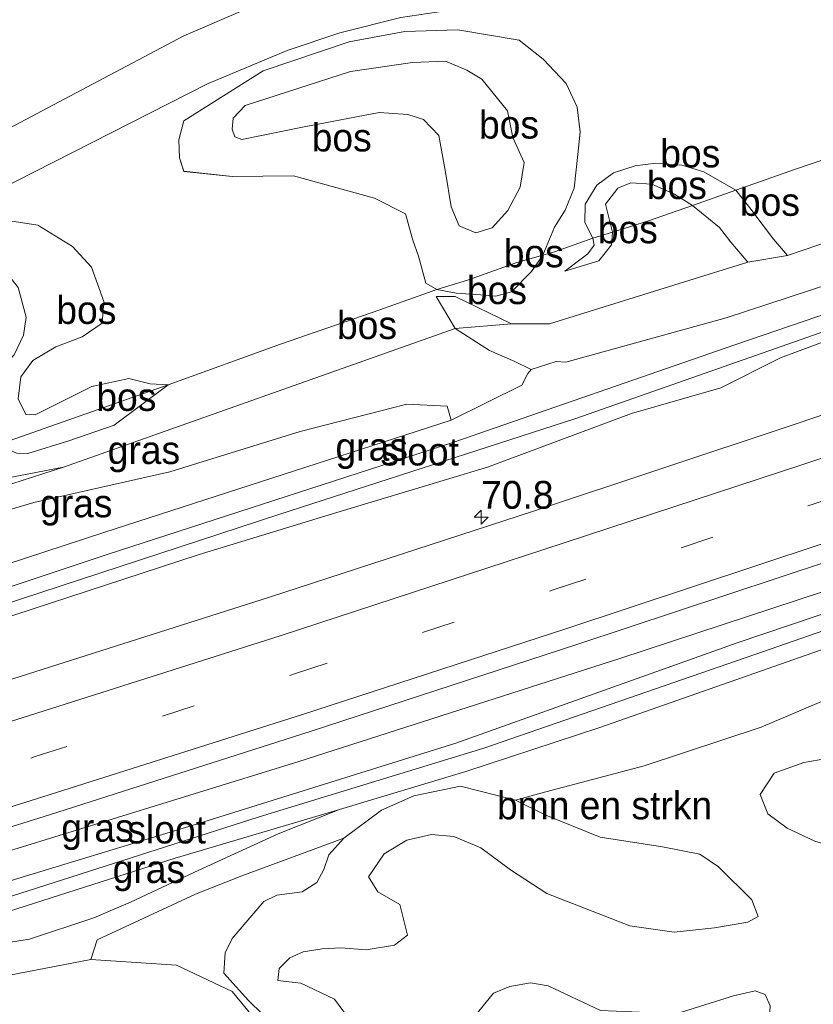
# Model space of a CAD drawing. Header units: millimetres. Extents: x 180000 to 190000, y 466229 to 468626.
# Tile 79 of 202: x 182933 to 183004, y 468253 to 468342. Entities that reach past the tile are written whole.
import ezdxf
from ezdxf.enums import TextEntityAlignment as Align

# ---------------------------------------------------------------- set-up
doc = ezdxf.new("R2010")
doc.units = ezdxf.units.MM
doc.linetypes.add('39strp', pattern=[12, 3, -9])
for name, color, linetype, lineweight in [('af-bs-rasterhekwerk', 8, 'hekwerk', 18), ('as-bs-kilometr', 13, 'Continuous', 18), ('bp-b5-bomenstruiken', 93, 'Continuous', 18), ('bp-b5-bos', 93, 'Continuous', 18), ('bp-b5-grasland', 93, 'Continuous', 18), ('gw-bs-insteekwatergang', 93, 'Continuous', 18), ('gw-bs-kruinlijn', 93, 'Continuous', 18), ('gw-bs-teenlijn', 93, 'Continuous', 18), ('mk-bs-39streep 0.15', 8, '39strp', 18), ('mk-bs-streep 0.15', 8, 'Continuous', 18), ('og-b5-water', 153, 'Continuous', 18), ('vh-b5-verh_soort', 8, 'Continuous', 18)]:
    doc.layers.add(name, color=color, linetype=linetype, lineweight=lineweight)
doc.styles.add('rtw_iso', font='iso-rtw.shx')
doc.linetypes.add('hekwerk', pattern='A,7,-1.5,[1,RTW.shx,S=0.75,R=0,X=0,Y=0],-1.5', length=10)

# ---------------------------------------------------------------- blocks, each defined once
blk = doc.blocks.new('dtbattr-r')
at = {"style": 'rtw_iso'}
blk.add_attdef('TAG', text='', height=2.5, dxfattribs=at).set_placement((0, 0), align=Align.MIDDLE_CENTER)
blk = doc.blocks.new('d33az_ACAD_1_FMEBLOCK14')
at = {"layer": 'bp-b5-bos'}
for points in [[(14.712, 9.03, 39.152), (16.758, 6.846, 39.28), (17.747, 4.725, 39.293), (18.026, 2.495, 39.285), (17.823, 0.475, 39.207), (17.499, -2.559, 39.327), (16.69, -4.53, 39.317), (15.723, -6.05, 39.227), (14.679, -8.573, 39.228), (12.35, -9.221, 39.629), (7.914, -10.8, 39.36), (5.141, -11.661, 39.053), (4.155, -11.076, 39.179), (3.517, -8.672, 39.368), (3.005, -7.222, 39.315), (2.348, -4.85, 39.151), (-0.459, -3.463, 39.129), (-7.726, -1.437, 39.047), (-13.232, -1.508, 38.882), (-17.588, -1.038, 38.706), (-17.961, 0.184, 38.814), (-18.026, 1.782, 38.869), (-17.569, 3.507, 38.927), (-10.453, 8.004, 38.991), (-2.733, 10.602, 39.042), (2.288, 11.515, 39.064), (7.045, 11.661, 39.02), (12.542, 10.759, 39.059)], [(-13.004, 2.062, 39.545), (-12.367, 1.819, 39.578), (-6.782, 2.968, 39.94), (-0.043, 4.247, 40.014), (2.548, 4.069, 39.942), (3.94, 3.626, 39.891), (5.336, 2.195, 39.838), (5.928, -1.107, 40.13), (6.449, -4.239, 39.978), (7.168, -5.94, 40.028), (8.651, -6.557, 40.103), (10.107, -6.118, 40.121), (11.539, -4.549, 40.083), (12.644, -2.46, 40.052), (12.984, -0.257, 40.102), (11.981, 2.016, 40.183), (11.491, 4.385, 39.897), (9.196, 7.241, 39.694), (7.838, 8.05, 39.692), (5.928, 8.872, 39.771), (2.968, 8.752, 39.728), (-2.6, 7.918, 39.645), (-12.069, 4.884, 39.626), (-13.14, 3.737, 39.598), (-13.239, 2.755, 39.518)]]:
    blk.add_polyline3d(points, close=True, dxfattribs=at)
blk = doc.blocks.new('d33az_ACAD_1_FMEBLOCK28')
at = {"layer": 'bp-b5-grasland'}
blk.add_polyline3d([(-9.844, -0.704, 38.803), (18.121, 7.934, 38.902), (47.059, 17.219, 38.886), (74.557, 26.243, 38.799), (87.228, 30.171, 38.724), (88.776, 29.34, 38.508), (89.23, 28.647, 38.475), (89.208, 28.048, 38.534), (86.384, 26.079, 38.573), (78.579, 22.741, 38.728), (64.386, 17.719, 38.826), (45.248, 11.024, 38.847), (33.21, 7.044, 38.588), (21.884, 3.653, 38.69), (7.101, -0.73, 38.883), (-14.546, -7.654, 38.934)], dxfattribs=at)
blk.add_polyline3d([(-83.664, -28.193, 38.45), (-83.279, -28.415, 38.45), (-81.43, -28.187, 38.45), (-49.583, -17.794, 38.437), (-12.939, -5.849, 38.457), (14.654, 2.995, 38.458), (34.855, 9.151, 38.339), (59.18, 17.581, 38.409), (82.873, 25.807, 38.447), (86.349, 27.544, 38.447), (86.408, 27.877, 38.447), (86.132, 28.103, 38.447), (79.07, 25.862, 38.428), (57.601, 18.61, 38.58), (32.324, 9.597, 38.494), (8.715, 2.248, 38.484), (-13.539, -4.526, 38.53), (-36.647, -11.991, 38.37), (-59.673, -19.456, 38.445), (-81.93, -26.516, 38.45), (-83.557, -27.559, 38.45), (-83.746, -27.926, 38.45)], close=True, dxfattribs=at)
blk = doc.blocks.new('d33az_ACAD_1_FMEBLOCK61')
at = {"layer": 'bp-b5-bomenstruiken'}
for points in [[(-2.273, 10.023, 38.688), (2.524, 7.329, 38.688), (8.236, 6.537, 38.728), (13.468, 4.93, 38.742), (16.385, 3.045, 38.777), (17.345, 1.723, 38.732), (17.302, 0.341, 38.721), (15.884, -1.473, 38.603), (11.344, -5.28, 38.523), (6.884, -9.336, 38.337), (0.323, -10.678, 38.325), (-1.117, -10.355, 38.294), (-1.948, -9.575, 38.356), (-2.221, -8.652, 38.414), (-2.146, -4.947, 38.627), (-2.444, -3.818, 38.602), (-3.257, -2.549, 38.589), (-5.92, -0.474, 38.67), (-12.429, 1.464, 38.764), (-14.918, 2.605, 38.799), (-16.659, 3.892, 38.825), (-17.345, 5.654, 38.846), (-16.11, 7.558, 38.826), (-13.425, 8.517, 38.792), (-9.309, 9.243, 38.751), (-4.103, 10.678, 38.657)], [(2.31, -2.396, 39.246), (3.223, -2.737, 39.291), (4.184, -2.556, 39.306), (6.327, -2.12, 39.318), (8.118, -0.328, 39.602), (9.154, 0.417, 39.602), (9.584, 1.302, 39.602), (9.39, 2.59, 39.602), (8.402, 3.163, 39.602), (4.404, 3.369, 39.545), (2.204, 3.956, 39.415), (0.176, 5.173, 39.333), (-4.549, 7.891, 38.996), (-5.719, 7.448, 39.01), (-6.023, 6.744, 39.038), (-6.044, 6.007, 39.072), (-5.232, 5.095, 39.083), (-1.219, 2.037, 39.075), (0.284, 1.323, 39.134), (0.996, 0.537, 39.206), (1.607, -0.38, 39.236)]]:
    blk.add_polyline3d(points, close=True, dxfattribs=at)
blk = doc.blocks.new('d33az_ACAD_1_FMEBLOCK62')
at = {"layer": 'bp-b5-grasland'}
for points in [[(131.595, 31.363, 38.445), (105.245, 22.184, 38.545), (82.8, 12.633, 39.044), (72.287, 9.153, 39.226), (63.014, 6.709, 39.159), (60.73, 6.082, 38.827), (55.792, 7.337, 38.644), (51.604, 6.469, 38.547), (48.706, 5.173, 38.604), (45.304, 2.673, 38.718), (36.147, -0.718, 39.057), (31.978, -2.378, 39.699), (23.146, -6.462, 39.973), (22.583, -8.244, 39.776), (10.278, -10.584, 39.24), (2.919, -10.509, 38.914), (-4.78, -11.08, 38.739), (-11.203, -13.043, 38.734)], [(-74.42, -23.655, 38.792), (-50.778, -16.692, 38.847), (-27.686, -9.771, 38.867), (-4.329, -2.494, 38.868), (18.86, 4.758, 38.909), (42.291, 12.253, 38.971), (66.251, 20.069, 38.958), (88.861, 27.548, 38.943), (112.228, 35.398, 38.899), (135.207, 43.311, 38.928)], [(9.165, -7.635, 39.288), (17.062, -6.418, 39.806), (22.852, -4.496, 39.892), (26.138, -3.082, 39.857), (31.897, -0.387, 39.293), (39.422, 3.069, 38.764), (44.927, 5.251, 38.69), (56.253, 8.642, 38.588), (68.292, 12.622, 38.847), (87.43, 19.317, 38.826), (101.623, 24.339, 38.728), (109.427, 27.677, 38.573), (112.252, 29.646, 38.534), (112.274, 30.245, 38.475), (111.819, 30.938, 38.508), (110.272, 31.769, 38.724), (97.6, 27.841, 38.799), (70.102, 18.817, 38.886), (41.165, 9.532, 38.902), (13.2, 0.894, 38.803)]]:
    blk.add_polyline3d(points, dxfattribs=at)
blk = doc.blocks.new('d33az_ACAD_1_FMEBLOCK83')
at = {"layer": 'bp-b5-bomenstruiken'}
for points in [[(4.376, 14.743, 38.885), (9.269, 12.782, 38.898), (14.878, 11.913, 38.885), (18.229, 11.253, 38.722), (19.903, 10.108, 38.641), (22.879, 7.154, 38.528), (23.451, 5.634, 38.491), (22.536, 5.143, 38.48), (19.537, 4.631, 38.429), (15.929, 4.24, 38.34), (11.94, 4.795, 38.373), (4.48, 7.698, 38.122), (1.198, 9.837, 38.013), (-1.442, 11.806, 38.003), (-3.882, 12.839, 38.13), (-5.896, 13.016, 38.221), (-8.106, 12.512, 38.182), (-10.135, 11.258, 38.108), (-11.549, 9.208, 38.124), (-10.72, 7.86, 38.157), (-8.744, 6.713, 38.203), (-8.036, 3.958, 38.345), (-9.218, 3.082, 38.376), (-11.768, 2.663, 38.344), (-14.027, 2.826, 38.273), (-15.692, 2.736, 38.218), (-17.405, 2.473, 38.153), (-18.6, 1.932, 38.093), (-19.573, 0.971, 38.084), (-19.7, -0.099, 38.108), (-17.635, -0.348, 38.154), (-14.609, -1.78, 38.754), (-11.891, -5.437, 38.886), (-10.635, -8.363, 38.762), (-9.345, -8.845, 38.88), (-7.178, -8.122, 38.914), (-3.328, -4.962, 39.041), (-0.317, -1.252, 38.932), (1.144, -0.657, 38.819), (3.004, -0.317, 38.749), (4.598, -0.581, 38.625), (9.289, -2.812, 38.684), (13.525, -2.977, 38.65), (16.576, -2.94, 38.447), (21.247, -1.495, 38.427), (23.185, -1.038, 38.38), (24.093, -1.353, 38.399), (24.554, -2.375, 38.305), (24.436, -3.938, 38.353), (23.53, -5.617, 38.279), (21.887, -10.931, 38.389), (21.359, -15.892, 38.448), (12.606, -17.349, 39.951), (9.679, -9.323, 40.097), (9.019, -8.526, 40.178), (3.113, -6.582, 40.033), (0.755, -6.074, 40.012), (-0.271, -6.423, 40.071), (-2.942, -8.644, 39.861), (-8.885, -12.878, 39.905), (-10.815, -13.279, 39.884), (-13.519, -13.089, 39.524), (-14.755, -11.633, 39.452), (-15.735, -9.511, 39.367), (-17.225, -6.872, 39.322), (-22.332, -1.897, 39.435), (-24.554, 0.563, 39.629), (-24.416, 2.377, 39.557), (-23.786, 3.67, 39.452), (-22.034, 5.725, 39.061), (-20.94, 6.986, 38.894), (-19.784, 7.547, 38.919), (-17.516, 7.861, 38.976), (-16.172, 8.708, 38.83), (-15.556, 9.851, 38.815), (-15.106, 11.171, 38.775), (-13.764, 12.685, 38.718), (-10.363, 15.185, 38.604), (-7.464, 16.481, 38.547), (-3.277, 17.349, 38.644), (1.661, 16.093, 38.827)], [(14.185, -10.575, 39.284), (14.652, -12.876, 39.221), (15.964, -10.902, 39.215), (17.611, -9.086, 39.239), (21.545, -5.845, 39.039), (21.718, -4.995, 38.928), (20.988, -4.13, 38.912), (19.455, -4.147, 39.046), (15.913, -5.045, 39.158), (13.53, -5.338, 39.106), (11.31, -5.733, 39.223), (12.328, -7.462, 39.267), (13.004, -8.907, 39.297)]]:
    blk.add_polyline3d(points, close=True, dxfattribs=at)
blk = doc.blocks.new('d33az_ACAD_1_FMEBLOCK120')
at = {"layer": 'bp-b5-bomenstruiken'}
blk.add_polyline3d([(9.947, 27.111, 39.24), (22.252, 29.452, 39.776), (29.947, 28.942, 39.778), (34.948, 26.592, 39.789), (37.347, 23.684, 39.222)], dxfattribs=at)
blk = doc.blocks.new('d33az_ACAD_1_FMEBLOCK121')
at = {"layer": 'bp-b5-bos'}
for points in [[(81.21, 12.586, 39.271), (67.643, 7.987, 39.183), (62.269, 6.096, 39.071), (59.408, 7.748, 39.174), (57.435, 8.344, 39.204), (55.102, 8.518, 39.104), (53.238, 8.279, 39.094), (51.303, 7.64, 39.105), (49.808, 6.551, 39.18), (48.752, 4.84, 39.256), (48.721, 3.176, 39.175), (49.434, 1.779, 39.137), (45.987, 0.561, 39.08), (44.948, 0.252, 39.228), (45.992, 2.774, 39.227), (46.959, 4.294, 39.317), (47.768, 6.265, 39.327), (48.092, 9.3, 39.207), (48.295, 11.32, 39.285), (48.016, 13.55, 39.293), (47.027, 15.671, 39.28), (44.981, 17.855, 39.152), (42.811, 19.583, 39.059), (37.314, 20.485, 39.02), (32.557, 20.34, 39.064), (27.536, 19.426, 39.042), (19.816, 16.829, 38.991), (12.7, 12.331, 38.927), (12.243, 10.606, 38.869), (12.308, 9.009, 38.814), (12.681, 7.787, 38.706), (17.037, 7.316, 38.882), (22.543, 7.388, 39.047), (29.81, 5.362, 39.129), (32.617, 3.974, 39.151), (33.274, 1.603, 39.315), (33.786, 0.152, 39.368), (34.424, -2.252, 39.179), (35.41, -2.837, 39.053), (30.303, -4.656, 39.031), (21.379, -7.745, 38.393), (11.285, -11.393, 38.732), (9.673, -11.296, 38.787), (7.745, -10.836, 38.806), (4.437, -11.531, 38.919), (-0.656, -14.079, 38.929), (-1.513, -14.046, 38.914), (-2.19, -12.64, 38.864), (-1.939, -10.673, 38.874), (-0.889, -9.202, 38.787), (1.189, -7.965, 38.808), (3.56, -7.081, 38.677), (5.353, -5.84, 38.595), (5.508, -3.894, 38.62), (4.394, -0.82, 38.584), (2.684, 1.022, 38.561), (-0.437, 2.958, 38.444), (-3.733, 3.454, 38.406)], [(-2.186, -2.64, 37.974), (-1.474, -5.322, 38.05), (-1.718, -6.938, 37.992), (-2.563, -8.688, 38.063)], [(-4.229, 5.971, 38.275), (14.804, 15.649, 38.822), (21.966, 18.645, 38.958), (26.691, 20.228, 38.954), (32.176, 21.594, 38.916), (38.641, 22.559, 38.888), (49.513, 22.891, 39.014), (61.374, 22.779, 39.217), (70.104, 23.765, 39.241), (78.266, 25.557, 39.357), (84.948, 27.95, 39.738), (93.444, 31.662, 40.109), (102.194, 36.616, 40.433), (113.744, 43.268, 40.33)]]:
    blk.add_polyline3d(points, dxfattribs=at)
blk = doc.blocks.new('d33az_ACAD_1_FMEBLOCK122')
at = {"layer": 'bp-b5-bomenstruiken'}
for points in [[(-31.355, -24.381, 38.305), (-31.815, -23.359, 38.399), (-32.723, -23.044, 38.38), (-34.661, -23.501, 38.427), (-39.333, -24.946, 38.447)], [(-46.62, -24.818, 38.684), (-51.311, -22.587, 38.625), (-52.905, -22.323, 38.749), (-54.765, -22.663, 38.819), (-56.225, -23.258, 38.932), (-59.237, -26.968, 39.041)], [(-67.799, -27.443, 38.886), (-70.517, -23.786, 38.754), (-73.543, -22.354, 38.154), (-75.609, -22.105, 38.108), (-75.482, -21.035, 38.084), (-74.509, -20.074, 38.093), (-73.313, -19.533, 38.153), (-71.601, -19.27, 38.218), (-69.935, -19.18, 38.273), (-67.677, -19.343, 38.344), (-65.126, -18.924, 38.376), (-63.944, -18.048, 38.345), (-64.652, -15.293, 38.203), (-66.629, -14.146, 38.157), (-67.458, -12.798, 38.124), (-66.043, -10.748, 38.108), (-64.015, -9.494, 38.182), (-61.804, -8.99, 38.221), (-59.791, -9.167, 38.13), (-57.351, -10.2, 38.003), (-54.71, -12.169, 38.013), (-51.429, -14.308, 38.122), (-43.968, -17.211, 38.373), (-39.98, -17.766, 38.34), (-36.372, -17.375, 38.429), (-33.372, -16.863, 38.48), (-32.457, -16.372, 38.491), (-33.03, -14.852, 38.528), (-36.005, -11.898, 38.641), (-37.68, -10.753, 38.722), (-41.03, -10.093, 38.885), (-46.639, -9.224, 38.898), (-51.532, -7.263, 38.885), (-54.247, -5.913, 38.827), (-51.963, -5.285, 39.159), (-42.69, -2.841, 39.226), (-32.177, 0.638, 39.044), (-9.732, 10.19, 38.545)], [(-24.223, -1.803, 38.751), (-28.338, -2.529, 38.792), (-31.023, -3.488, 38.826), (-32.258, -5.392, 38.846), (-31.572, -7.154, 38.825), (-29.831, -8.441, 38.799), (-27.342, -9.582, 38.764)]]:
    blk.add_polyline3d(points, dxfattribs=at)
blk = doc.blocks.new('hecto')
for p, q in [((0, 0.625), (-0.625, 0)), ((0, -0.625), (0, 0.625)), ((-0.625, 0), (0.625, 0)), ((0.625, 0), (0, -0.625))]:
    blk.add_line(p, q)
blk = doc.blocks.new('dtbattr')
at = {"style": 'rtw_iso'}
blk.add_attdef('TAG', (0.591, 0.868), '', height=2.5, dxfattribs=at)

msp = doc.modelspace()

# ---------------------------------------------------------------- linework, layer by layer
at = {"layer": 'af-bs-rasterhekwerk'}
for points in [[(183078.94, 468358.259, 40.25), (183074.841, 468356.174, 40.519), (183065.882, 468352.177, 40.197), (183060.583, 468349.468, 40.027), (183052.397, 468345.582, 39.997), (183048.302, 468343.771, 39.548), (183039.77, 468340.986, 39.377), (183027.998, 468337.008, 39.304), (183016.191, 468333.059, 39.271), (183002.624, 468328.461, 39.183), (182997.25, 468326.57, 39.071), (182993.377, 468325.179, 39.419), (182989.413, 468323.808, 39.487), (182986.188, 468322.81, 39.332), (182984.415, 468322.252, 39.137), (182980.968, 468321.034, 39.08), (182979.929, 468320.725, 39.228), (182977.6, 468320.077, 39.629), (182973.164, 468318.498, 39.36), (182970.391, 468317.637, 39.053), (182965.284, 468315.818, 39.031), (182956.36, 468312.729, 38.393)], [(182806.7, 468255.066, 35.937), (182807.456, 468256.05, 36.111), (182810.351, 468259.733, 37.879), (182814.482, 468265.919, 37.636), (182817.323, 468269.666, 38.002), (182826.471, 468272.213, 37.744), (182834.126, 468274.285, 37.894), (182847.417, 468278.011, 37.772), (182860.679, 468281.739, 37.896), (182862.854, 468282.354, 38.099), (182871.569, 468284.92, 38.418), (182878.223, 468286.876, 38.373), (182884.56, 468288.527, 37.631), (182888.505, 468289.757, 37.657), (182894.368, 468291.473, 38.319), (182905.059, 468294.589, 38.42), (182911.175, 468296.625, 38.541), (182912.87, 468297.263, 38.699), (182915.535, 468298.234, 39.054), (182918.326, 468299.216, 38.818), (182921.428, 468300.289, 38.4), (182930.941, 468303.679, 38.238), (182946.266, 468309.081, 38.732), (182956.36, 468312.729, 38.393)]]:
    msp.add_polyline3d(points, dxfattribs=at)
at = {"layer": 'bp-b5-bomenstruiken'}
msp.add_polyline3d([(182954.416, 468251.68, 39.222), (182952.017, 468254.588, 39.789), (182947.016, 468256.938, 39.778), (182939.321, 468257.448, 39.776), (182939.884, 468259.23, 39.973), (182948.716, 468263.314, 39.699), (182952.885, 468264.974, 39.057), (182962.042, 468268.365, 38.718), (182960.7, 468266.851, 38.775), (182960.25, 468265.531, 38.815), (182959.635, 468264.388, 38.83), (182958.291, 468263.541, 38.976), (182956.022, 468263.227, 38.919), (182954.866, 468262.666, 38.894), (182953.772, 468261.405, 39.061), (182952.021, 468259.35, 39.452), (182951.391, 468258.057, 39.557), (182951.253, 468256.243, 39.629), (182953.475, 468253.783, 39.435), (182958.582, 468248.808, 39.322)], dxfattribs=at)
at = {"layer": 'bp-b5-bos'}
for points in [[(182927.665, 468361.257, 39.304), (182933.091, 468363.028, 39.576), (182942.756, 468357.323, 39.544), (182951.532, 468353.595, 39.457), (182956.811, 468352.337, 39.385), (182964.793, 468352.344, 39.427), (182977.896, 468353.001, 39.35), (182984.167, 468353.221, 39.289), (182998.379, 468351.398, 39.227), (183005.061, 468349.908, 39.221), (183009.984, 468349.831, 39.169), (183005.887, 468349.055, 39.109), (182999.647, 468348.456, 39.071), (182990.557, 468348.32, 39.11), (182982.127, 468348.394, 39.185), (182976.153, 468348.465, 39.116), (182971.676, 468348.021, 38.972), (182966.794, 468347.101, 38.976), (182961.547, 468345.866, 38.973), (182953.596, 468342.973, 38.868), (182947.669, 468340.426, 38.872), (182938.973, 468335.821, 38.73), (182927.461, 468329.745, 38.187)], [(183058.608, 468340.475, 39.47), (183037.948, 468332.64, 39.19), (183014.478, 468324.982, 38.998), (183001.889, 468320.697, 38.876), (183000.657, 468322.169, 38.843), (182998.53, 468324.996, 38.966), (182997.25, 468326.57, 39.071), (183002.624, 468328.461, 39.183), (183016.191, 468333.059, 39.271), (183027.998, 468337.008, 39.304), (183039.77, 468340.986, 39.377), (183048.302, 468343.771, 39.548)], [(182932.63, 468302.958, 38.405), (182933.648, 468302.904, 38.415), (182937.331, 468304.043, 38.562), (182941.421, 468305.467, 38.64), (182946.266, 468309.081, 38.732), (182956.36, 468312.729, 38.393), (182965.284, 468315.818, 39.031), (182970.391, 468317.637, 39.053), (182972.139, 468317.316, 39.138), (182974.324, 468317.156, 39.085), (182975.7, 468317.057, 39.11), (182977.122, 468317.443, 39.166), (182978.916, 468319.253, 39.253), (182979.929, 468320.725, 39.228), (182980.968, 468321.034, 39.08), (182984.415, 468322.252, 39.137), (182984.545, 468321.62, 39.161), (182983.956, 468320.84, 39.184), (182981.896, 468319.296, 39.276), (182984.946, 468320.221, 39.402), (182986.09, 468321.646, 39.387), (182986.188, 468322.81, 39.332), (182989.413, 468323.808, 39.487), (182993.377, 468325.179, 39.419), (182995.805, 468323.229, 39.468), (182996.823, 468321.893, 39.533), (182998.332, 468320.098, 39.327), (182994.372, 468318.883, 39.353), (182980.526, 468314.566, 39.043), (182977.112, 468314.554, 39.089), (182972.056, 468317.029, 39.048), (182970.344, 468317.031, 38.96), (182972.052, 468314.135, 38.652), (182936.858, 468301.684, 38.615), (182931.092, 468300.573, 38.416)], [(182931.248, 468323.928, 38.406), (182934.544, 468323.431, 38.444), (182937.665, 468321.496, 38.561), (182939.375, 468319.654, 38.584), (182940.489, 468316.58, 38.62), (182940.334, 468314.634, 38.595), (182938.541, 468313.393, 38.677), (182936.17, 468312.508, 38.808), (182934.092, 468311.271, 38.787), (182933.042, 468309.8, 38.874), (182932.791, 468307.834, 38.864), (182933.468, 468306.427, 38.914), (182934.325, 468306.395, 38.929), (182939.418, 468308.943, 38.919), (182942.726, 468309.638, 38.806), (182944.654, 468309.177, 38.787), (182946.266, 468309.081, 38.732), (182930.941, 468303.679, 38.238)], [(182932.418, 468311.786, 38.063), (182933.263, 468313.536, 37.992), (182933.507, 468315.151, 38.05), (182932.795, 468317.833, 37.974)]]:
    msp.add_polyline3d(points, dxfattribs=at)
for points in [[(182976.741, 468333.683, 39.897), (182977.231, 468331.314, 40.183), (182978.234, 468329.041, 40.102), (182977.894, 468326.838, 40.052), (182976.789, 468324.749, 40.083), (182975.357, 468323.18, 40.121), (182973.901, 468322.741, 40.103), (182972.418, 468323.358, 40.028), (182971.699, 468325.059, 39.978), (182971.178, 468328.191, 40.13), (182970.586, 468331.493, 39.838), (182969.19, 468332.924, 39.891), (182967.798, 468333.367, 39.942), (182965.207, 468333.545, 40.014), (182958.468, 468332.266, 39.94), (182952.883, 468331.117, 39.578), (182952.246, 468331.36, 39.545), (182952.011, 468332.053, 39.518), (182952.11, 468333.035, 39.598), (182953.181, 468334.182, 39.626), (182962.65, 468337.216, 39.645), (182968.218, 468338.05, 39.728), (182971.178, 468338.17, 39.771), (182973.088, 468337.348, 39.692), (182974.446, 468336.539, 39.694)], [(182994.389, 468328.221, 39.174), (182997.25, 468326.57, 39.071), (182993.377, 468325.179, 39.419), (182991.745, 468326.204, 39.532), (182989.729, 468327.096, 39.626), (182987.842, 468327.235, 39.592), (182986.667, 468326.763, 39.6), (182985.54, 468325.312, 39.587), (182986.188, 468322.81, 39.332), (182984.415, 468322.252, 39.137), (182983.702, 468323.65, 39.175), (182983.733, 468325.314, 39.256), (182984.789, 468327.025, 39.18), (182986.284, 468328.113, 39.105), (182988.219, 468328.753, 39.094), (182990.083, 468328.992, 39.104), (182992.416, 468328.817, 39.204)], [(182989.413, 468323.808, 39.487), (182986.188, 468322.81, 39.332), (182985.54, 468325.312, 39.587), (182986.667, 468326.763, 39.6), (182987.842, 468327.235, 39.592), (182989.729, 468327.096, 39.626), (182991.745, 468326.204, 39.532), (182993.377, 468325.179, 39.419)], [(183001.889, 468320.697, 38.876), (182998.332, 468320.098, 39.327), (182996.823, 468321.893, 39.533), (182995.805, 468323.229, 39.468), (182993.377, 468325.179, 39.419), (182997.25, 468326.57, 39.071), (182998.53, 468324.996, 38.966), (183000.657, 468322.169, 38.843)], [(182984.946, 468320.221, 39.402), (182981.896, 468319.296, 39.276), (182983.956, 468320.84, 39.184), (182984.545, 468321.62, 39.161), (182984.415, 468322.252, 39.137), (182986.188, 468322.81, 39.332), (182986.09, 468321.646, 39.387)], [(182977.122, 468317.443, 39.166), (182975.7, 468317.057, 39.11), (182974.324, 468317.156, 39.085), (182972.139, 468317.316, 39.138), (182970.391, 468317.637, 39.053), (182973.164, 468318.498, 39.36), (182977.6, 468320.077, 39.629), (182979.929, 468320.725, 39.228), (182978.916, 468319.253, 39.253)], [(182977.112, 468314.554, 39.089), (182972.052, 468314.135, 38.652), (182970.344, 468317.031, 38.96), (182972.056, 468317.029, 39.048)], [(182937.331, 468304.043, 38.562), (182933.648, 468302.904, 38.415), (182932.63, 468302.958, 38.405), (182930.941, 468303.679, 38.238), (182946.266, 468309.081, 38.732), (182941.421, 468305.467, 38.64)], [(182936.858, 468301.684, 38.615), (182927.556, 468298.684, 38.763), (182922.367, 468297.041, 38.883), (182920.377, 468297.452, 39.173), (182916.523, 468297.586, 39.24), (182914.513, 468296.813, 39.126), (182911.885, 468294.785, 38.944), (182908.929, 468294.246, 38.614), (182911.175, 468296.625, 38.541), (182912.87, 468297.263, 38.699), (182915.535, 468298.234, 39.054), (182918.326, 468299.216, 38.818), (182921.428, 468300.289, 38.4), (182924.971, 468299.716, 38.347), (182931.092, 468300.573, 38.416)]]:
    msp.add_polyline3d(points, close=True, dxfattribs=at)
at = {"layer": 'bp-b5-grasland'}
for points in [[(182996.405, 468315.095, 38.471), (182981.984, 468311.125, 38.491), (182981.132, 468311.168, 38.508), (182978.871, 468310.462, 38.509), (182977.41, 468311.172, 38.549), (182975.127, 468312.154, 38.595), (182972.052, 468314.135, 38.652), (182977.112, 468314.554, 39.089), (182980.526, 468314.566, 39.043), (182994.372, 468318.883, 39.353), (182998.332, 468320.098, 39.327), (183001.889, 468320.697, 38.876), (183014.478, 468324.982, 38.998), (183037.948, 468332.64, 39.19), (183058.608, 468340.475, 39.47), (183075.201, 468347.175, 39.671), (183083.103, 468349.38, 39.872), (183087.8, 468350.171, 39.279), (183088.738, 468346.775, 38.47), (183065.622, 468338.345, 38.534), (183043.947, 468331.086, 38.573), (183019.022, 468322.539, 38.555)], [(182978.045, 468309.046, 38.451), (182971.677, 468305.896, 38.361), (182971.317, 468307.161, 38.477), (182967.719, 468307.34, 38.734), (182958.131, 468304.877, 38.961), (182946.404, 468301.255, 38.821), (182934.182, 468298.511, 39.014), (182928.299, 468296.769, 38.95), (182921.313, 468294.744, 39.153), (182915.626, 468292.101, 39.191), (182909.355, 468289.491, 39.12), (182904.706, 468288.381, 38.578), (182900.94, 468288.305, 38.433), (182897.716, 468289.237, 38.404), (182905.817, 468291.285, 38.926), (182913.801, 468293.535, 38.973), (182922.367, 468297.041, 38.883), (182927.556, 468298.684, 38.763), (182936.858, 468301.684, 38.615), (182972.052, 468314.135, 38.652), (182975.127, 468312.154, 38.595), (182977.41, 468311.172, 38.549), (182978.871, 468310.462, 38.509), (182978.563, 468310.087, 38.533)], [(182940.495, 468295.823, 38.357), (182910.393, 468285.975, 38.367), (182902.96, 468285.522, 38.18), (182897.162, 468286.509, 38.135), (182894.675, 468287.109, 37.997), (182897.716, 468289.237, 38.404), (182900.94, 468288.305, 38.433), (182904.706, 468288.381, 38.578), (182909.355, 468289.491, 39.12), (182915.626, 468292.101, 39.191), (182921.313, 468294.744, 39.153), (182928.299, 468296.769, 38.95), (182934.182, 468298.511, 39.014), (182946.404, 468301.255, 38.821), (182958.131, 468304.877, 38.961), (182967.719, 468307.34, 38.734), (182971.317, 468307.161, 38.477), (182971.677, 468305.896, 38.361)], [(182925.903, 468258.057, 39.288), (182914.507, 468256.233, 38.764), (182925.236, 468259.636, 38.934), (182946.882, 468266.559, 38.883), (182961.665, 468270.942, 38.69), (182956.16, 468268.76, 38.764), (182948.635, 468265.304, 39.293), (182942.876, 468262.609, 39.857), (182939.59, 468261.196, 39.892), (182933.8, 468259.273, 39.806)]]:
    msp.add_polyline3d(points, close=True, dxfattribs=at)
for points in [[(183056.249, 468332.756, 38.05), (183025.692, 468322.401, 37.947), (182997.168, 468312.669, 37.923), (182971.924, 468303.938, 37.893), (182940.796, 468293.831, 37.918), (182908.988, 468283.245, 37.85), (182875.694, 468272.845, 37.821), (182848.585, 468264.322, 37.811), (182828.756, 468258.398, 37.772), (182828.004, 468257.913, 37.772), (182827.947, 468257.618, 37.772), (182828.317, 468257.512, 37.772), (182845.279, 468262.43, 37.817), (182871.959, 468270.726, 37.837), (182902.488, 468279.931, 37.884), (182931.25, 468289.264, 37.917), (182956.206, 468297.44, 37.817), (182982.886, 468306.048, 37.945), (183009.445, 468315.371, 37.913), (183033.596, 468323.685, 37.951), (183060.402, 468332.877, 37.983)], [(182829.426, 468260.216, 37.981), (182855.703, 468268.822, 38.3), (182881.671, 468276.486, 38.355), (182894.552, 468280.741, 38.361), (182910.393, 468285.975, 38.367), (182940.495, 468295.823, 38.357), (182971.677, 468305.896, 38.361), (182978.045, 468309.046, 38.451), (182978.563, 468310.087, 38.533), (182978.871, 468310.462, 38.509), (182981.132, 468311.168, 38.508), (182981.984, 468311.125, 38.491), (182996.405, 468315.095, 38.471), (183019.022, 468322.539, 38.555), (183043.947, 468331.086, 38.573)], [(182838.803, 468259.618, 38.066), (182855.405, 468264.37, 38.193), (182869.672, 468268.857, 38.232), (182883.598, 468272.477, 38.258), (182906.027, 468279.727, 38.29), (182929.087, 468287.327, 38.34), (182948.967, 468293.802, 38.32), (182961.408, 468297.607, 38.333), (182974.943, 468301.695, 38.394), (182987.882, 468306.492, 38.523), (182995.907, 468308.807, 38.364), (183001.264, 468311.5, 38.277), (183005.3, 468313.014, 38.235), (183009.824, 468314.337, 38.43), (183016.212, 468315.542, 38.492), (183021.645, 468316.32, 38.552), (183036.888, 468320.955, 38.584), (183061.121, 468329.705, 38.487)], [(183061.121, 468329.705, 38.487), (183036.888, 468320.955, 38.584), (183021.645, 468316.32, 38.552), (183016.212, 468315.542, 38.492), (183009.824, 468314.337, 38.43), (183005.3, 468313.014, 38.235), (183001.264, 468311.5, 38.277), (182995.907, 468308.807, 38.364), (182987.882, 468306.492, 38.523), (182974.943, 468301.695, 38.394), (182961.408, 468297.607, 38.333), (182948.967, 468293.802, 38.32), (182929.087, 468287.327, 38.34), (182906.027, 468279.727, 38.29), (182883.598, 468272.477, 38.258), (182869.672, 468268.857, 38.232), (182855.405, 468264.37, 38.193), (182838.803, 468259.618, 38.066)], [(183047.834, 468320.948, 38.735), (183025.158, 468313.162, 38.733), (183002.048, 468305.358, 38.753), (182979.098, 468297.743, 38.756), (182955.38, 468289.996, 38.745), (182931.665, 468282.461, 38.773), (182908.599, 468275.233, 38.703), (182885.638, 468268.119, 38.663), (182862.12, 468260.953, 38.675), (182838.332, 468253.897, 38.58)]]:
    msp.add_polyline3d(points, dxfattribs=at)
at = {"layer": 'gw-bs-insteekwatergang'}
for points in [[(182829.426, 468260.216, 37.981), (182855.703, 468268.822, 38.3), (182881.671, 468276.486, 38.355), (182894.552, 468280.741, 38.361), (182910.393, 468285.975, 38.367), (182940.495, 468295.823, 38.357), (182971.677, 468305.896, 38.361), (182978.045, 468309.046, 38.451), (182978.563, 468310.087, 38.533), (182978.871, 468310.462, 38.509), (182981.132, 468311.168, 38.508), (182981.984, 468311.125, 38.491), (182996.405, 468315.095, 38.471), (183019.022, 468322.539, 38.555), (183043.947, 468331.086, 38.573)], [(183061.121, 468329.705, 38.487), (183036.888, 468320.955, 38.584), (183021.645, 468316.32, 38.552), (183016.212, 468315.542, 38.492), (183009.824, 468314.337, 38.43), (183005.3, 468313.014, 38.235), (183001.264, 468311.5, 38.277), (182995.907, 468308.807, 38.364), (182987.882, 468306.492, 38.523), (182974.943, 468301.695, 38.394), (182961.408, 468297.607, 38.333), (182948.967, 468293.802, 38.32), (182929.087, 468287.327, 38.34), (182906.027, 468279.727, 38.29), (182883.598, 468272.477, 38.258), (182869.672, 468268.857, 38.232), (182855.405, 468264.37, 38.193), (182838.803, 468259.618, 38.066)], [(183027.01, 468297.461, 38.724), (183014.338, 468293.533, 38.799), (182986.84, 468284.509, 38.886), (182957.903, 468275.223, 38.902), (182929.938, 468266.586, 38.803), (182903.209, 468258.216, 38.772), (182875.421, 468249.743, 38.815)], [(182891.916, 468248.965, 38.697), (182908.725, 468254.399, 38.673), (182914.507, 468256.233, 38.764), (182925.236, 468259.636, 38.934), (182946.882, 468266.559, 38.883), (182961.665, 468270.942, 38.69), (182972.991, 468274.334, 38.588), (182985.03, 468278.313, 38.847), (183004.168, 468285.009, 38.826), (183018.361, 468290.03, 38.728), (183026.165, 468293.369, 38.573), (183028.99, 468295.337, 38.534), (183029.012, 468295.936, 38.475), (183028.557, 468296.629, 38.508), (183027.01, 468297.461, 38.724)]]:
    msp.add_polyline3d(points, dxfattribs=at)
at = {"layer": 'gw-bs-kruinlijn'}
for points in [[(182970.344, 468317.031, 38.96), (182972.056, 468317.029, 39.048), (182977.112, 468314.554, 39.089), (182980.526, 468314.566, 39.043), (182994.372, 468318.883, 39.353), (182998.332, 468320.098, 39.327), (183001.889, 468320.697, 38.876), (183014.478, 468324.982, 38.998), (183037.948, 468332.64, 39.19), (183058.608, 468340.475, 39.47), (183075.201, 468347.175, 39.671), (183083.103, 468349.38, 39.872), (183087.8, 468350.171, 39.279)], [(182971.178, 468338.17, 39.771), (182968.218, 468338.05, 39.728), (182962.65, 468337.216, 39.645), (182953.181, 468334.182, 39.626), (182952.11, 468333.035, 39.598), (182952.011, 468332.053, 39.518), (182952.246, 468331.36, 39.545), (182952.883, 468331.117, 39.578), (182958.468, 468332.266, 39.94), (182965.207, 468333.545, 40.014), (182967.798, 468333.367, 39.942), (182969.19, 468332.924, 39.891), (182970.586, 468331.493, 39.838), (182971.178, 468328.191, 40.13), (182971.699, 468325.059, 39.978), (182972.418, 468323.358, 40.028), (182973.901, 468322.741, 40.103), (182975.357, 468323.18, 40.121), (182976.789, 468324.749, 40.083), (182977.894, 468326.838, 40.052), (182978.234, 468329.041, 40.102), (182977.231, 468331.314, 40.183), (182976.741, 468333.683, 39.897), (182974.446, 468336.539, 39.694), (182973.088, 468337.348, 39.692), (182971.178, 468338.17, 39.771)], [(182981.896, 468319.296, 39.276), (182984.946, 468320.221, 39.402), (182986.09, 468321.646, 39.387), (182986.188, 468322.81, 39.332), (182985.54, 468325.312, 39.587), (182986.667, 468326.763, 39.6), (182987.842, 468327.235, 39.592)], [(182998.332, 468320.098, 39.327), (182996.823, 468321.893, 39.533), (182995.805, 468323.229, 39.468), (182993.377, 468325.179, 39.419), (182991.745, 468326.204, 39.532), (182989.729, 468327.096, 39.626), (182987.842, 468327.235, 39.592)], [(182946.266, 468309.081, 38.732), (182944.654, 468309.177, 38.787), (182942.726, 468309.638, 38.806), (182939.418, 468308.943, 38.919), (182934.325, 468306.395, 38.929), (182933.468, 468306.427, 38.914), (182932.791, 468307.834, 38.864), (182933.042, 468309.8, 38.874), (182934.092, 468311.271, 38.787), (182936.17, 468312.508, 38.808), (182938.541, 468313.393, 38.677), (182940.334, 468314.634, 38.595), (182940.489, 468316.58, 38.62), (182939.375, 468319.654, 38.584), (182937.665, 468321.496, 38.561), (182934.544, 468323.431, 38.444), (182931.248, 468323.928, 38.406), (182928.785, 468323.436, 38.269), (182922.159, 468320.597, 37.983), (182917.854, 468319.238, 37.939), (182911.732, 468318.782, 37.932), (182906.599, 468318.808, 37.953)], [(182971.677, 468305.896, 38.361), (182971.317, 468307.161, 38.477), (182967.719, 468307.34, 38.734), (182958.131, 468304.877, 38.961), (182946.404, 468301.255, 38.821), (182934.182, 468298.511, 39.014), (182928.299, 468296.769, 38.95), (182921.313, 468294.744, 39.153), (182915.626, 468292.101, 39.191), (182909.355, 468289.491, 39.12), (182904.706, 468288.381, 38.578), (182900.94, 468288.305, 38.433), (182897.716, 468289.237, 38.404), (182895.651, 468290.146, 38.377), (182894.368, 468291.473, 38.319), (182893.462, 468291.896, 38.148), (182889.522, 468293.019, 38.335), (182887.027, 468294.058, 38.361), (182881.7, 468294.932, 38.334)], [(182908.929, 468294.246, 38.614), (182911.885, 468294.785, 38.944), (182914.513, 468296.813, 39.126), (182916.523, 468297.586, 39.24), (182920.377, 468297.452, 39.173), (182922.367, 468297.041, 38.883), (182927.556, 468298.684, 38.763), (182936.858, 468301.684, 38.615)], [(182999.258, 468261.314, 38.491), (182998.686, 468262.834, 38.528), (182995.71, 468265.788, 38.641), (182994.035, 468266.933, 38.722), (182990.685, 468267.593, 38.885), (182985.076, 468268.462, 38.898), (182980.183, 468270.423, 38.885), (182977.468, 468271.773, 38.827), (182972.53, 468273.029, 38.644), (182968.342, 468272.161, 38.547)], [(182958.582, 468248.808, 39.322), (182953.475, 468253.783, 39.435), (182951.253, 468256.243, 39.629), (182951.391, 468258.057, 39.557), (182952.021, 468259.35, 39.452), (182953.772, 468261.405, 39.061), (182954.866, 468262.666, 38.894), (182956.022, 468263.227, 38.919), (182958.291, 468263.541, 38.976), (182959.635, 468264.388, 38.83), (182960.25, 468265.531, 38.815), (182960.7, 468266.851, 38.775), (182962.042, 468268.365, 38.718), (182965.444, 468270.865, 38.604), (182968.342, 468272.161, 38.547)], [(182961.665, 468270.942, 38.69), (182956.16, 468268.76, 38.764), (182948.635, 468265.304, 39.293), (182942.876, 468262.609, 39.857), (182939.59, 468261.196, 39.892), (182933.8, 468259.273, 39.806), (182925.903, 468258.057, 39.288), (182914.507, 468256.233, 38.764)], [(182928.979, 468233.286, 39.623), (182930.951, 468232.478, 39.591), (182933.284, 468233.063, 39.481), (182936.751, 468236.033, 39.309), (182940.04, 468237.658, 39.42), (182943.856, 468238.376, 39.462), (182947.144, 468237.354, 39.593), (182949.861, 468236.04, 39.687), (182953.031, 468236.561, 39.767), (182957.492, 468239.023, 39.903), (182958.216, 468240.611, 39.575), (182957.262, 468245.385, 39.187), (182955.464, 468249.81, 39.092), (182954.416, 468251.68, 39.222), (182952.017, 468254.588, 39.789), (182947.016, 468256.938, 39.778), (182939.321, 468257.448, 39.776), (182927.016, 468255.107, 39.24), (182919.657, 468255.183, 38.914), (182911.958, 468254.611, 38.739), (182905.535, 468252.648, 38.734), (182902.716, 468250.791, 38.604), (182901.873, 468248.895, 38.496), (182904.725, 468245.614, 38.476)]]:
    msp.add_polyline3d(points, dxfattribs=at)
at = {"layer": 'gw-bs-teenlijn'}
for points in [[(182975.7, 468317.057, 39.11), (182974.324, 468317.156, 39.085), (182972.139, 468317.316, 39.138), (182970.391, 468317.637, 39.053), (182969.405, 468318.222, 39.179), (182968.767, 468320.626, 39.368), (182968.255, 468322.076, 39.315), (182967.598, 468324.448, 39.151), (182964.791, 468325.835, 39.129), (182957.524, 468327.861, 39.047), (182952.018, 468327.79, 38.882), (182947.662, 468328.26, 38.706), (182947.289, 468329.482, 38.814), (182947.224, 468331.08, 38.869), (182947.681, 468332.805, 38.927), (182954.797, 468337.302, 38.991), (182962.517, 468339.9, 39.042), (182967.538, 468340.813, 39.064), (182972.295, 468340.959, 39.02), (182977.792, 468340.057, 39.059), (182979.962, 468338.328, 39.152), (182982.008, 468336.144, 39.28), (182982.997, 468334.023, 39.293), (182983.276, 468331.793, 39.285), (182983.073, 468329.773, 39.207), (182982.749, 468326.739, 39.327), (182981.94, 468324.768, 39.317), (182980.973, 468323.248, 39.227), (182979.929, 468320.725, 39.228), (182978.916, 468319.253, 39.253), (182977.122, 468317.443, 39.166), (182975.7, 468317.057, 39.11)], [(183001.889, 468320.697, 38.876), (183000.657, 468322.169, 38.843), (182998.53, 468324.996, 38.966), (182997.25, 468326.57, 39.071), (182994.389, 468328.221, 39.174), (182992.416, 468328.817, 39.204), (182990.083, 468328.992, 39.104), (182988.219, 468328.753, 39.094), (182986.284, 468328.113, 39.105), (182984.789, 468327.025, 39.18), (182983.733, 468325.314, 39.256), (182983.702, 468323.65, 39.175), (182984.415, 468322.252, 39.137), (182984.545, 468321.62, 39.161), (182983.956, 468320.84, 39.184), (182981.896, 468319.296, 39.276)], [(182906.599, 468318.808, 37.953), (182908.539, 468317.92, 37.833), (182910.723, 468317.586, 37.783), (182915.902, 468318.001, 37.807), (182920.639, 468319.047, 37.798), (182925.963, 468320.179, 37.901), (182928.074, 468320.415, 37.901), (182929.737, 468320.211, 37.917), (182931.6, 468319.353, 37.984), (182932.795, 468317.833, 37.974), (182933.507, 468315.151, 38.05), (182933.263, 468313.536, 37.992), (182932.418, 468311.786, 38.063), (182930.874, 468310.138, 38.109), (182930.135, 468308.492, 38.142), (182929.891, 468306.619, 38.18), (182930.208, 468305.001, 38.228), (182930.941, 468303.679, 38.238), (182932.63, 468302.958, 38.405), (182933.648, 468302.904, 38.415), (182937.331, 468304.043, 38.562), (182941.421, 468305.467, 38.64), (182946.266, 468309.081, 38.732)], [(182978.871, 468310.462, 38.509), (182977.41, 468311.172, 38.549), (182975.127, 468312.154, 38.595), (182972.052, 468314.135, 38.652), (182970.344, 468317.031, 38.96)], [(182936.858, 468301.684, 38.615), (182931.092, 468300.573, 38.416), (182924.971, 468299.716, 38.347), (182921.428, 468300.289, 38.4), (182919.45, 468300.821, 38.282), (182917.533, 468300.79, 38.282), (182915.928, 468300.539, 38.278), (182914.423, 468299.944, 38.351), (182913.228, 468299.175, 38.495), (182911.175, 468296.625, 38.541), (182908.929, 468294.246, 38.614)], [(183004.373, 468268.104, 38.764), (183001.884, 468269.245, 38.799), (183000.143, 468270.532, 38.825), (182999.457, 468272.294, 38.846), (183000.692, 468274.198, 38.826), (183003.377, 468275.157, 38.792), (183007.493, 468275.883, 38.751)], [(182963.916, 468250.243, 38.886), (182961.198, 468253.9, 38.754), (182958.172, 468255.332, 38.154), (182956.107, 468255.581, 38.108), (182956.233, 468256.651, 38.084), (182957.206, 468257.612, 38.093), (182958.402, 468258.153, 38.153), (182960.114, 468258.416, 38.218), (182961.78, 468258.506, 38.273), (182964.039, 468258.343, 38.344), (182966.589, 468258.762, 38.376), (182967.771, 468259.638, 38.345), (182967.063, 468262.393, 38.203), (182965.086, 468263.54, 38.157), (182964.257, 468264.888, 38.124), (182965.672, 468266.938, 38.108), (182967.7, 468268.192, 38.182), (182969.911, 468268.696, 38.221), (182971.925, 468268.519, 38.13), (182974.364, 468267.486, 38.003), (182977.005, 468265.517, 38.013), (182980.287, 468263.378, 38.122), (182987.747, 468260.475, 38.373), (182991.735, 468259.92, 38.34), (182995.344, 468260.311, 38.429), (182998.343, 468260.823, 38.48), (182999.258, 468261.314, 38.491)], [(182985.096, 468252.868, 38.684), (182980.404, 468255.099, 38.625), (182978.811, 468255.363, 38.749), (182976.95, 468255.023, 38.819), (182975.49, 468254.428, 38.932), (182972.478, 468250.718, 39.041)], [(183000.36, 468253.305, 38.305), (182999.9, 468254.327, 38.399), (182998.992, 468254.642, 38.38), (182997.054, 468254.185, 38.427), (182992.382, 468252.74, 38.447)]]:
    msp.add_polyline3d(points, dxfattribs=at)
at = {"layer": 'mk-bs-39streep 0.15'}
msp.add_polyline3d([(182734.852, 468216.71, 38.566), (182746.544, 468219.885, 38.648), (182770.148, 468226.5, 38.639), (182793.711, 468233.226, 38.752), (182817.208, 468240.048, 38.757), (182840.717, 468246.99, 38.786), (182864.177, 468253.988, 38.82), (182887.592, 468261.122, 38.898), (182911.026, 468268.381, 38.857), (182934.315, 468275.681, 38.918), (182957.698, 468283.139, 38.926), (182980.944, 468290.687, 38.923), (183004.197, 468298.373, 38.94), (183027.422, 468306.109, 38.943), (183050.636, 468314.035, 38.925), (183073.759, 468322.089, 38.93), (183093.613, 468329.126, 38.909)], dxfattribs=at)
at = {"layer": 'mk-bs-streep 0.15'}
for points in [[(182733.963, 468220.306, 38.547), (182745.319, 468223.366, 38.54), (182768.62, 468229.854, 38.53), (182792.227, 468236.589, 38.62), (182814.785, 468243.17, 38.607), (182839.694, 468250.468, 38.635), (182862.796, 468257.382, 38.602), (182886.596, 468264.642, 38.727), (182910.057, 468271.905, 38.806), (182933.159, 468279.176, 38.82), (182956.411, 468286.569, 38.811), (182980.007, 468294.281, 38.794), (183003.29, 468301.919, 38.828), (183026.205, 468309.563, 38.842), (183049.341, 468317.509, 38.851), (183072.162, 468325.427, 38.83), (183092.633, 468332.673, 38.835)], [(182735.731, 468213.155, 38.565), (182747.655, 468216.432, 38.604), (182771.13, 468222.965, 38.594), (182794.446, 468229.603, 38.647), (182818.39, 468236.563, 38.692), (182841.66, 468243.421, 38.749), (182865.244, 468250.489, 38.826), (182888.545, 468257.554, 38.813), (182912.179, 468264.907, 38.884), (182935.014, 468272.059, 38.885), (182958.328, 468279.456, 38.887), (182981.997, 468287.174, 38.911), (183004.925, 468294.757, 38.948), (183028.497, 468302.629, 38.918), (183051.496, 468310.482, 38.865), (183074.494, 468318.519, 38.888), (183094.588, 468325.597, 38.845)]]:
    msp.add_polyline3d(points, dxfattribs=at)
at = {"layer": 'og-b5-water'}
for points in [[(182845.279, 468262.43, 37.817), (182828.317, 468257.512, 37.772), (182827.947, 468257.618, 37.772), (182828.004, 468257.913, 37.772), (182828.756, 468258.398, 37.772), (182848.585, 468264.322, 37.811), (182875.694, 468272.845, 37.821), (182908.988, 468283.245, 37.85), (182940.796, 468293.831, 37.918), (182971.924, 468303.938, 37.893), (182997.168, 468312.669, 37.923), (183025.692, 468322.401, 37.947), (183056.249, 468332.756, 38.05), (183089.32, 468344.665, 38.021), (183089.628, 468343.551, 37.987), (183060.402, 468332.877, 37.983), (183033.596, 468323.685, 37.951), (183009.445, 468315.371, 37.913), (182982.886, 468306.048, 37.945), (182956.206, 468297.44, 37.817), (182931.25, 468289.264, 37.917), (182902.488, 468279.931, 37.884), (182871.959, 468270.726, 37.837)], [(182858.351, 468239.102, 38.45), (182856.503, 468238.874, 38.45), (182856.118, 468239.097, 38.45), (182856.035, 468239.363, 38.45), (182856.225, 468239.731, 38.45), (182857.851, 468240.773, 38.45), (182880.109, 468247.833, 38.445), (182903.135, 468255.299, 38.37), (182926.243, 468262.764, 38.53), (182948.497, 468269.538, 38.484), (182972.105, 468276.887, 38.494), (182997.382, 468285.899, 38.58), (183018.851, 468293.151, 38.428), (183025.913, 468295.393, 38.447), (183026.189, 468295.166, 38.447), (183026.13, 468294.834, 38.447), (183022.654, 468293.097, 38.447), (182998.962, 468284.871, 38.409), (182974.636, 468276.44, 38.339), (182954.435, 468270.284, 38.458), (182926.843, 468261.441, 38.457), (182890.199, 468249.495, 38.437)]]:
    msp.add_polyline3d(points, close=True, dxfattribs=at)
at = {"layer": 'vh-b5-verh_soort'}
for points in [[(182927.461, 468329.745, 38.187), (182938.973, 468335.821, 38.73), (182947.669, 468340.426, 38.872), (182953.596, 468342.973, 38.868), (182961.547, 468345.866, 38.973), (182966.794, 468347.101, 38.976), (182971.676, 468348.021, 38.972), (182976.153, 468348.465, 39.116), (182982.127, 468348.394, 39.185), (182990.557, 468348.32, 39.11), (182999.647, 468348.456, 39.071), (183005.887, 468349.055, 39.109), (183009.984, 468349.831, 39.169), (183014.951, 468351.135, 39.375), (183019.559, 468352.713, 39.695), (183024.588, 468355.257, 39.995), (183031.079, 468358.617, 40.242), (183044.145, 468366.517, 40.311)], [(183048.725, 468363.741, 40.33), (183037.175, 468357.09, 40.433), (183028.425, 468352.135, 40.109), (183019.929, 468348.424, 39.738), (183013.247, 468346.031, 39.357), (183005.085, 468344.238, 39.241), (182996.355, 468343.252, 39.217), (182984.494, 468343.365, 39.014), (182973.622, 468343.033, 38.888), (182967.157, 468342.067, 38.916), (182961.672, 468340.701, 38.954), (182956.947, 468339.118, 38.958), (182949.785, 468336.122, 38.822), (182930.752, 468326.445, 38.275)], [(182838.332, 468253.897, 38.58), (182862.12, 468260.953, 38.675), (182885.638, 468268.119, 38.663), (182908.599, 468275.233, 38.703), (182931.665, 468282.461, 38.773), (182955.38, 468289.996, 38.745), (182979.098, 468297.743, 38.756), (183002.048, 468305.358, 38.753), (183025.158, 468313.162, 38.733), (183047.834, 468320.948, 38.735)], [(183051.945, 468309.003, 38.928), (183028.966, 468301.089, 38.899), (183005.599, 468293.24, 38.943), (182982.989, 468285.76, 38.958), (182959.029, 468277.945, 38.971), (182935.598, 468270.45, 38.909), (182912.409, 468263.198, 38.868), (182889.052, 468255.921, 38.867), (182865.96, 468248.999, 38.847), (182842.318, 468242.037, 38.792)]]:
    msp.add_polyline3d(points, dxfattribs=at)

# ---------------------------------------------------------------- block references
at = {"layer": 'as-bs-kilometr'}
ref = msp.add_blockref('dtbattr', (182974.377, 468297.198, 38.459), dxfattribs=at)
ref.add_attrib('TAG', '70.8', dxfattribs={"layer": '0', "height": 2.5, "style": 'rtw_iso'}).set_placement((182974.377, 468297.198, 38.459), align=Align.BOTTOM_LEFT)
msp.add_blockref('hecto', (182974.377, 468297.198, 38.459), dxfattribs=at)
at = {"layer": 'bp-b5-bomenstruiken'}
for name, p in [('d33az_ACAD_1_FMEBLOCK122', (183031.715, 468277.686)), ('d33az_ACAD_1_FMEBLOCK61', (183016.802, 468266.64)), ('d33az_ACAD_1_FMEBLOCK83', (182975.806, 468255.68)), ('d33az_ACAD_1_FMEBLOCK120', (182917.069, 468227.996))]:
    msp.add_blockref(name, p, dxfattribs=at)
ref = msp.add_blockref('dtbattr-r', (182975.806, 468269.303, 38.772), dxfattribs=at)
ref.add_attrib('TAG', 'bmn en strkn', dxfattribs={"layer": '0', "height": 2.5, "style": 'rtw_iso'}).set_placement((182975.806, 468269.303, 38.772), align=Align.BOTTOM_LEFT)
at = {"layer": 'bp-b5-bos'}
for name, p in [('d33az_ACAD_1_FMEBLOCK121', (182934.981, 468320.474)), ('d33az_ACAD_1_FMEBLOCK14', (182965.25, 468329.298))]:
    msp.add_blockref(name, p, dxfattribs=at)
ref = msp.add_blockref('dtbattr-r', (182974.191, 468330.456, 39.868), dxfattribs=at)
ref.add_attrib('TAG', 'bos', dxfattribs={"layer": '0', "height": 2.5, "style": 'rtw_iso'}).set_placement((182974.191, 468330.456, 39.868), align=Align.BOTTOM_LEFT)
ref = msp.add_blockref('dtbattr-r', (182959.162, 468329.298, 39.14), dxfattribs=at)
ref.add_attrib('TAG', 'bos', dxfattribs={"layer": '0', "height": 2.5, "style": 'rtw_iso'}).set_placement((182959.162, 468329.298, 39.14), align=Align.BOTTOM_LEFT)
ref = msp.add_blockref('dtbattr-r', (182990.476, 468327.864, 39.305), dxfattribs=at)
ref.add_attrib('TAG', 'bos', dxfattribs={"layer": '0', "height": 2.5, "style": 'rtw_iso'}).set_placement((182990.476, 468327.864, 39.305), align=Align.BOTTOM_LEFT)
ref = msp.add_blockref('dtbattr-r', (182989.27, 468325.022, 39.522), dxfattribs=at)
ref.add_attrib('TAG', 'bos', dxfattribs={"layer": '0', "height": 2.5, "style": 'rtw_iso'}).set_placement((182989.27, 468325.022, 39.522), align=Align.BOTTOM_LEFT)
ref = msp.add_blockref('dtbattr-r', (182997.633, 468323.514, 39.188), dxfattribs=at)
ref.add_attrib('TAG', 'bos', dxfattribs={"layer": '0', "height": 2.5, "style": 'rtw_iso'}).set_placement((182997.633, 468323.514, 39.188), align=Align.BOTTOM_LEFT)
ref = msp.add_blockref('dtbattr-r', (182984.865, 468321.053, 39.268), dxfattribs=at)
ref.add_attrib('TAG', 'bos', dxfattribs={"layer": '0', "height": 2.5, "style": 'rtw_iso'}).set_placement((182984.865, 468321.053, 39.268), align=Align.BOTTOM_LEFT)
ref = msp.add_blockref('dtbattr-r', (182976.413, 468318.891, 39.225), dxfattribs=at)
ref.add_attrib('TAG', 'bos', dxfattribs={"layer": '0', "height": 2.5, "style": 'rtw_iso'}).set_placement((182976.413, 468318.891, 39.225), align=Align.BOTTOM_LEFT)
ref = msp.add_blockref('dtbattr-r', (182973.104, 468315.583, 38.937), dxfattribs=at)
ref.add_attrib('TAG', 'bos', dxfattribs={"layer": '0', "height": 2.5, "style": 'rtw_iso'}).set_placement((182973.104, 468315.583, 38.937), align=Align.BOTTOM_LEFT)
ref = msp.add_blockref('dtbattr-r', (182936.219, 468313.804, 38.315), dxfattribs=at)
ref.add_attrib('TAG', 'bos', dxfattribs={"layer": '0', "height": 2.5, "style": 'rtw_iso'}).set_placement((182936.219, 468313.804, 38.315), align=Align.BOTTOM_LEFT)
ref = msp.add_blockref('dtbattr-r', (182961.432, 468312.448, 38.989), dxfattribs=at)
ref.add_attrib('TAG', 'bos', dxfattribs={"layer": '0', "height": 2.5, "style": 'rtw_iso'}).set_placement((182961.432, 468312.448, 38.989), align=Align.BOTTOM_LEFT)
ref = msp.add_blockref('dtbattr-r', (182939.815, 468305.992, 38.499), dxfattribs=at)
ref.add_attrib('TAG', 'bos', dxfattribs={"layer": '0', "height": 2.5, "style": 'rtw_iso'}).set_placement((182939.815, 468305.992, 38.499), align=Align.BOTTOM_LEFT)
at = {"layer": 'bp-b5-grasland'}
for name, p in [('d33az_ACAD_1_FMEBLOCK62', (182916.738, 468265.692)), ('d33az_ACAD_1_FMEBLOCK28', (182939.781, 468267.29))]:
    msp.add_blockref(name, p, dxfattribs=at)
ref = msp.add_blockref('dtbattr-r', (182940.834, 468301.22, 38.735), dxfattribs=at)
ref.add_attrib('TAG', 'gras', dxfattribs={"layer": '0', "height": 2.5, "style": 'rtw_iso'}).set_placement((182940.834, 468301.22, 38.735), align=Align.BOTTOM_LEFT)
ref = msp.add_blockref('dtbattr-r', (182961.298, 468301.518, 38.177), dxfattribs=at)
ref.add_attrib('TAG', 'gras', dxfattribs={"layer": '0', "height": 2.5, "style": 'rtw_iso'}).set_placement((182961.298, 468301.518, 38.177), align=Align.BOTTOM_LEFT)
ref = msp.add_blockref('dtbattr-r', (182934.755, 468296.431, 38.624), dxfattribs=at)
ref.add_attrib('TAG', 'gras', dxfattribs={"layer": '0', "height": 2.5, "style": 'rtw_iso'}).set_placement((182934.755, 468296.431, 38.624), align=Align.BOTTOM_LEFT)
ref = msp.add_blockref('dtbattr-r', (182936.663, 468267.29, 38.723), dxfattribs=at)
ref.add_attrib('TAG', 'gras', dxfattribs={"layer": '0', "height": 2.5, "style": 'rtw_iso'}).set_placement((182936.663, 468267.29, 38.723), align=Align.BOTTOM_LEFT)
ref = msp.add_blockref('dtbattr-r', (182941.279, 468263.588, 39.217), dxfattribs=at)
ref.add_attrib('TAG', 'gras', dxfattribs={"layer": '0', "height": 2.5, "style": 'rtw_iso'}).set_placement((182941.279, 468263.588, 39.217), align=Align.BOTTOM_LEFT)
at = {"layer": 'og-b5-water'}
ref = msp.add_blockref('dtbattr-r', (182965.331, 468301.088, 37.886), dxfattribs=at)
ref.add_attrib('TAG', 'sloot', dxfattribs={"layer": '0', "height": 2.5, "style": 'rtw_iso'}).set_placement((182965.331, 468301.088, 37.886), align=Align.BOTTOM_LEFT)
ref = msp.add_blockref('dtbattr-r', (182942.601, 468267.134, 38.451), dxfattribs=at)
ref.add_attrib('TAG', 'sloot', dxfattribs={"layer": '0', "height": 2.5, "style": 'rtw_iso'}).set_placement((182942.601, 468267.134, 38.451), align=Align.BOTTOM_LEFT)

doc.saveas('drawing.dxf')
